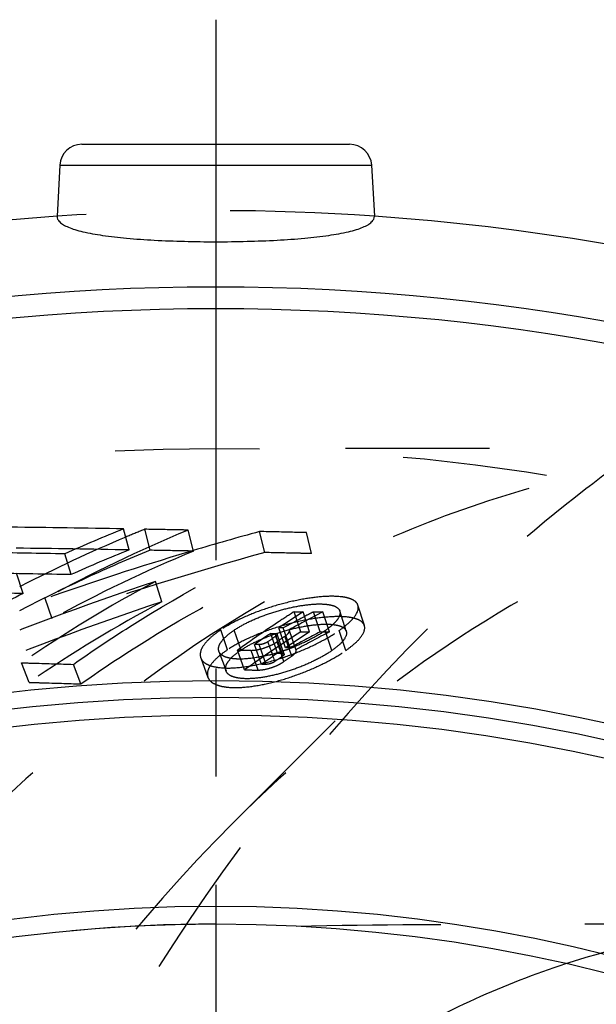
# Model space of a CAD drawing. Header units: millimetres. Extents: x 344 to 655, y 390 to 610.
# Tile 5 of 16: x 444 to 470, y 565 to 610. Entities that reach past the tile are written whole.
import ezdxf

# ---------------------------------------------------------------- set-up
doc = ezdxf.new("R2010")
doc.units = ezdxf.units.MM
doc.header["$LTSCALE"] = 65.185185
doc.linetypes.add('CENTER', pattern=[0.6, 0.375, -0.075, 0.075, -0.075])
doc.linetypes.add('HIDDEN', pattern=[0.2, 0.1, -0.1])
for name, color, linetype in [('ACHSEN_S', 7, 'CONTINUOUS'), ('KOERPER', 7, 'CONTINUOUS'), ('KONST.EL_MIT_GEO', 7, 'CONTINUOUS')]:
    doc.layers.add(name, color=color, linetype=linetype)

msp = doc.modelspace()

# ---------------------------------------------------------------- linework, layer by layer
at = {"layer": 'ACHSEN_S', "color": 2, "linetype": 'CENTER'}
msp.add_line((452.83, 609.817), (452.83, 390.183), dxfattribs=at)
at = {"layer": 'KOERPER', "color": 7, "linetype": 'Continuous'}
for p, q in [((445.78, 603.236), (445.659, 600.933)), ((459.879, 603.236), (460, 600.933))]:
    msp.add_line(p, q, dxfattribs=at)
at = {"layer": 'KOERPER', "color": 8, "linetype": 'HIDDEN'}
for p, q in [((491.282, 590.433), (452.83, 590.433)), ((453.621, 573.505), (462.399, 582.282))]:
    msp.add_line(p, q, dxfattribs=at)
msp.add_circle((452.83, 498.183), 92.25, dxfattribs=at)
for radius, start, end in [(103, 86.00814, 93.99186), (70.75, 89.99997, 270)]:
    msp.add_arc((452.83, 498.183), radius, start, end, dxfattribs=at)
at = {"layer": 'KOERPER', "color": 7, "linetype": 'Continuous'}
msp.add_arc((452.83, 498.183), 103, 93.99186, 86.00814, dxfattribs=at)
for points, knots in [([(445.659, 600.933), (445.657, 600.888), (445.679, 600.786), (445.787, 600.654), (445.957, 600.534), (446.191, 600.422), (446.487, 600.319), (446.999, 600.183), (447.778, 600.046), (448.855, 599.925), (450.089, 599.84), (451.432, 599.789), (452.357, 599.778), (452.83, 599.778)], [0, 0, 0, 0, 0.018344, 0.0398, 0.067091, 0.10148, 0.143421, 0.192954, 0.313798, 0.460628, 0.628281, 0.810422, 1, 1, 1, 1]), ([(452.83, 599.778), (453.302, 599.778), (454.227, 599.789), (455.57, 599.84), (456.804, 599.925), (457.881, 600.046), (458.661, 600.183), (459.172, 600.319), (459.468, 600.422), (459.702, 600.534), (459.872, 600.654), (459.98, 600.786), (460.002, 600.888), (460, 600.933)], [0, 0, 0, 0, 0.189579, 0.371719, 0.539373, 0.686203, 0.807046, 0.85658, 0.89852, 0.932909, 0.9602, 0.981656, 1, 1, 1, 1]), ([(429.821, 498.183), (429.821, 506.021), (431.184, 517.723), (435.765, 532.325), (440.399, 542.23), (446.144, 550.917), (452.855, 558.147), (460.354, 563.707), (465.869, 566.235), (468.654, 567.139)], [0, 0, 0, 0, 0.279774, 0.415137, 0.545167, 0.668771, 0.785457, 0.895491, 1, 1, 1, 1])]:
    msp.add_open_spline(points, degree=3, knots=knots, dxfattribs=at)
at = {"layer": 'KOERPER', "color": 8, "linetype": 'HIDDEN'}
for points, knots in [([(479.849, 590.433), (477.713, 590.433), (473.414, 590.133), (467.046, 588.791), (460.805, 586.57), (452.62, 582.411), (443, 575.026), (433.133, 563.41), (425.075, 549.357), (419.109, 533.397), (415.441, 516.127), (414.618, 504.197), (414.618, 498.183)], [0, 0, 0, 0, 0.051498, 0.103484, 0.156417, 0.210693, 0.324285, 0.445964, 0.575831, 0.712829, 0.855042, 1, 1, 1, 1]), ([(491.282, 590.433), (487.93, 590.433), (481.127, 589.684), (471.248, 586.361), (461.883, 580.943), (456.278, 576.161), (453.621, 573.505)], [0, 0, 0, 0, 0.237625, 0.480671, 0.733729, 1, 1, 1, 1]), ([(472.059, 590.438), (471.213, 589.844), (467.818, 587.341), (464.65, 584.533), (462.399, 582.282)], [0, 0, 0, 0, 0.245122, 1, 1, 1, 1]), ([(462.399, 582.282), (457.474, 577.358), (450.907, 568.801), (443.995, 556.064), (439.56, 545.495), (436.047, 534.263), (432.635, 518.526), (430.933, 498.183), (432.635, 477.84), (436.047, 462.103), (439.56, 450.871), (443.995, 440.303), (450.907, 427.565), (457.474, 419.009), (462.399, 414.084)], [0, 0, 0, 0, 0.113929, 0.174391, 0.236877, 0.301088, 0.366653, 0.5, 0.633347, 0.698912, 0.763123, 0.825609, 0.886071, 1, 1, 1, 1]), ([(453.621, 573.505), (449.211, 569.095), (443.329, 561.431), (437.139, 550.023), (433.166, 540.558), (430.02, 530.497), (426.964, 516.406), (426.052, 505.484), (426.052, 498.183)], [0, 0, 0, 0, 0.227859, 0.348782, 0.473754, 0.602176, 0.733306, 1, 1, 1, 1]), ([(456.48, 568.839), (460.14, 568.905), (467.93, 568.937), (475.72, 568.933), (479.849, 568.933)], [0, 0, 0, 0, 0.469952, 1, 1, 1, 1]), ([(468.654, 567.139), (470.468, 567.728), (474.168, 568.628), (477.965, 568.933), (479.849, 568.933)], [0, 0, 0, 0, 0.503096, 1, 1, 1, 1])]:
    msp.add_open_spline(points, degree=3, knots=knots, dxfattribs=at)
at = {"layer": 'KONST.EL_MIT_GEO', "color": 7, "linetype": 'Continuous'}
for p, q in [((446.779, 604.183), (458.881, 604.183)), ((445.78, 603.236), (459.879, 603.236))]:
    msp.add_line(p, q, dxfattribs=at)
at = {"layer": 'KONST.EL_MIT_GEO', "color": 8, "linetype": 'HIDDEN'}
for p, q in [((448.918, 585.843), (448.67, 586.794)), ((449.872, 585.826), (449.626, 586.777)), ((448.817, 586.443), (448.767, 586.422)), ((451.827, 585.79), (451.585, 586.74)), ((455.044, 585.724), (454.81, 586.673)), ((457.159, 585.678), (456.93, 586.626)), ((446.291, 584.726), (446.015, 585.664)), ((451.819, 585.816), (451.576, 585.743)), ((444.13, 583.87), (443.834, 584.799)), ((444.025, 584.2), (443.972, 584.173)), ((450.392, 583.495), (450.109, 584.419)), ((445.437, 582.724), (445.128, 583.64)), ((459.551, 582.42), (459.261, 583.339)), ((456.672, 582.141), (456.379, 583.051)), ((457.077, 582.138), (456.784, 583.048)), ((456.853, 582.835), (456.799, 582.807)), ((456.952, 582.887), (456.853, 582.835)), ((457.55, 582.136), (457.257, 583.046)), ((457.968, 582.134), (457.675, 583.045)), ((458.733, 582.167), (458.439, 583.082)), ((455.986, 581.418), (455.681, 582.32)), ((455.886, 582.319), (455.681, 582.32)), ((456.191, 581.417), (455.886, 582.319)), ((453.366, 581.328), (453.06, 582.229)), ((453.974, 581.317), (453.667, 582.218)), ((455.625, 581.172), (455.316, 582.071)), ((455.316, 582.071), (455.522, 582.07)), ((455.83, 581.17), (455.522, 582.07)), ((455.857, 581.045), (455.545, 581.942)), ((455.923, 581.137), (455.613, 582.036)), ((456.271, 581.044), (455.96, 581.942)), ((456.466, 581.317), (456.153, 582.234)), ((456.159, 582.22), (456.153, 582.234)), ((458.085, 581.294), (457.778, 582.195)), ((458.716, 581.299), (458.409, 582.2)), ((454.906, 580.669), (454.589, 581.563)), ((454.796, 581.562), (454.589, 581.563)), ((455.113, 580.668), (454.796, 581.562)), ((456.191, 581.417), (455.986, 581.418)), ((452.976, 581.257), (453.296, 580.371)), ((454.134, 580.416), (453.813, 581.307)), ((454.757, 580.411), (454.436, 581.303)), ((455.625, 581.172), (455.83, 581.17)), ((456.466, 581.317), (456.459, 581.332)), ((444.405, 579.854), (444.058, 580.74)), ((446.737, 579.785), (446.398, 580.67)), ((452.155, 580.963), (452.478, 580.082)), ((455.113, 580.668), (454.906, 580.669))]:
    msp.add_line(p, q, dxfattribs=at)
at = {"layer": 'KONST.EL_MIT_GEO', "color": 7, "linetype": 'Continuous'}
for radius in [99.561, 98.58, 81.75, 81, 80.196, 71.554, 70.75]:
    msp.add_circle((452.83, 498.183), radius, dxfattribs=at)
for centre, start, end in [((446.779, 603.183), 90, 177), ((458.881, 603.183), 3, 90)]:
    msp.add_arc(centre, 1, start, end, dxfattribs=at)
at = {"layer": 'KONST.EL_MIT_GEO', "color": 8, "linetype": 'HIDDEN'}
for centre, radius, start, end in [((426.185, -692.762), 1279.753, 88.99328, 89.22211), ((473.254, 525.343), 66.186, 111.80408, 114.30217), ((473.935, 526.602), 64.899, 111.99757, 112.77053), ((474.237, 525.897), 65.666, 112.82231, 117.39301), ((476.089, 527.416), 64.185, 112.44342, 118.8403), ((492.565, 449.295), 142.472, 105.36698, 106.6184), ((426.482, -701.901), 1287.94, 89.001847, 89.228713), ((422.774, -642.184), 1228.068, 88.91563, 89.076392), ((493.171, 447.282), 144.574, 106.72085, 109.4087), ((476.062, 527.099), 63.498, 112.43703, 118.8351), ((492.779, 448.024), 142.777, 105.32499, 109.36474), ((473.236, 525.041), 65.485, 111.79921, 114.29745), ((423.105, -650.452), 1235.396, 88.924611, 89.084025), ((496.979, 443.99), 148.044, 108.45725, 112.42721), ((479.619, 529.08), 62.716, 118.06934, 124.54257), ((420.564, -630.066), 1214.165, 88.887864, 89.037238), ((473.5, 523.604), 67.041, 115.98186, 118.44079), ((496.803, 444.006), 147.007, 108.40357, 112.36905), ((479.576, 528.752), 62.036, 118.06243, 124.53751), ((487.179, 535.775), 56.201, 122.7398, 124.0868), ((486.778, 535.575), 56.374, 122.6314, 123.4598), ((495.943, 508.374), 84.097, 117.73955, 118.4449), ((496.21, 508.919), 83.544, 117.4682, 118.65063), ((457.965, 771.128), 188.084, 269.51688, 269.64017), ((495.648, 508.935), 83.464, 117.3849, 117.62113), ((457.985, 775.055), 192.011, 269.78287, 269.90746), ((487.261, 534.854), 57.242, 123.4654, 125.7551), ((486.954, 534.85), 56.155, 122.6327, 125.7644), ((487.626, 535.117), 56.997, 124.5332, 125.4244), ((487.126, 535.402), 55.563, 122.7393, 124.0872), ((495.803, 508.137), 83.301, 117.33646, 118.39401), ((496.159, 508.516), 82.935, 117.41921, 118.59948), ((458.258, 772.327), 190.193, 269.52213, 269.64407), ((458.278, 776.253), 194.119, 269.78521, 269.90845), ((455.594, 585.333), 3.823, 304.8388, 307.4024), ((674.14, 658.588), 232.068, 199.35169, 199.58592), ((452.975, 589.973), 9.163, 288.6172, 290.8412), ((453.02, 589.853), 9.035, 290.8445, 292.0448), ((455.443, 757.449), 176.149, 269.47, 269.67271), ((487.566, 534.755), 56.345, 124.5339, 125.4257), ((453.239, 589.079), 8.231, 283.9346, 285.1573), ((453.17, 589.336), 8.497, 285.1544, 286.3453), ((453.041, 589.769), 8.949, 286.3569, 288.6338), ((455.763, 758.527), 178.118, 269.47575, 269.67612)]:
    msp.add_arc(centre, radius, start, end, dxfattribs=at)
for centre, major_axis, ratio, start_param, end_param in [((484.528, 498.183), (-0.355, 93.25), 0.703173, 0.452416, 0.458585), ((484.944, 498.183), (-0.558, 93.249), 0.700869, 0.450912, 0.456968), ((484.528, 498.183), (-0.351, 92.25), 0.703173, 0.452397, 0.458559), ((484.944, 498.183), (-0.552, 92.249), 0.700869, 0.450907, 0.45707)]:
    msp.add_ellipse(centre, major_axis=major_axis, ratio=ratio, start_param=start_param, end_param=end_param, dxfattribs=at)
for points, knots in [([(451.585, 586.74), (451.42, 586.743), (450.767, 586.755), (450.114, 586.768), (449.626, 586.777)], [0, 0, 0, 0, 0.253103, 1, 1, 1, 1]), ([(446.398, 580.67), (447.231, 581.257), (450.587, 583.503), (454.166, 585.415), (456.93, 586.626)], [0, 0, 0, 0, 0.252507, 1, 1, 1, 1]), ([(456.93, 586.626), (456.751, 586.63), (456.045, 586.646), (455.338, 586.662), (454.81, 586.673)], [0, 0, 0, 0, 0.252789, 1, 1, 1, 1]), ([(449.872, 585.826), (448.903, 585.435), (445.045, 583.767), (441.351, 581.723), (438.701, 580.005)], [0, 0, 0, 0, 0.24852, 1, 1, 1, 1]), ([(446.737, 579.785), (447.562, 580.367), (450.882, 582.588), (454.424, 584.48), (457.159, 585.678)], [0, 0, 0, 0, 0.252512, 1, 1, 1, 1]), ([(451.827, 585.79), (451.662, 585.793), (451.01, 585.806), (450.358, 585.818), (449.872, 585.826)], [0, 0, 0, 0, 0.253104, 1, 1, 1, 1]), ([(457.159, 585.678), (456.981, 585.682), (456.276, 585.697), (455.571, 585.713), (455.044, 585.724)], [0, 0, 0, 0, 0.252789, 1, 1, 1, 1]), ([(459.261, 583.339), (459.245, 583.391), (459.177, 583.496), (459.006, 583.606), (458.773, 583.684), (458.344, 583.754), (457.678, 583.748), (456.77, 583.63), (455.777, 583.405), (454.778, 583.087), (453.863, 582.701), (453.305, 582.393), (453.06, 582.229)], [0, 0, 0, 0, 0.024812, 0.054251, 0.090774, 0.135531, 0.250778, 0.391207, 0.550291, 0.71199, 0.866136, 1, 1, 1, 1]), ([(453.667, 582.218), (453.856, 582.344), (454.284, 582.583), (454.986, 582.883), (455.751, 583.131), (456.515, 583.308), (457.213, 583.401), (457.727, 583.407), (458.059, 583.351), (458.277, 583.28), (458.411, 583.168), (458.439, 583.082)], [0, 0, 0, 0, 0.133923, 0.287608, 0.449675, 0.607608, 0.749034, 0.863817, 0.909334, 0.946311, 1, 1, 1, 1]), ([(458.409, 582.2), (458.549, 582.298), (458.798, 582.493), (459.137, 582.826), (459.316, 583.167), (459.261, 583.339)], [0, 0, 0, 0, 0.347393, 0.633932, 1, 1, 1, 1]), ([(459.551, 582.42), (459.535, 582.472), (459.467, 582.577), (459.296, 582.687), (459.063, 582.766), (458.635, 582.836), (457.97, 582.831), (457.063, 582.716), (456.072, 582.493), (455.076, 582.178), (454.165, 581.796), (453.61, 581.49), (453.366, 581.328)], [0, 0, 0, 0, 0.024845, 0.054365, 0.091001, 0.135861, 0.251351, 0.391995, 0.551168, 0.712819, 0.866701, 1, 1, 1, 1]), ([(458.439, 583.082), (458.47, 582.984), (458.409, 582.792), (458.248, 582.588), (458.131, 582.474), (458.064, 582.416)], [0, 0, 0, 0, 0.389084, 0.664565, 1, 1, 1, 1]), ([(453.974, 581.317), (454.161, 581.442), (454.586, 581.679), (455.286, 581.976), (456.049, 582.222), (456.811, 582.397), (457.508, 582.487), (458.022, 582.492), (458.354, 582.436), (458.571, 582.365), (458.705, 582.253), (458.733, 582.167)], [0, 0, 0, 0, 0.133343, 0.286779, 0.448769, 0.606801, 0.748449, 0.863487, 0.909119, 0.946197, 1, 1, 1, 1]), ([(458.716, 581.299), (458.853, 581.395), (459.098, 581.587), (459.431, 581.915), (459.605, 582.251), (459.551, 582.42)], [0, 0, 0, 0, 0.346858, 0.633368, 1, 1, 1, 1]), ([(453.06, 582.229), (452.905, 582.127), (452.632, 581.923), (452.312, 581.595), (452.127, 581.274), (452.123, 581.05), (452.155, 580.963)], [0, 0, 0, 0, 0.337935, 0.618631, 0.83173, 1, 1, 1, 1]), ([(452.155, 580.963), (452.176, 580.905), (452.255, 580.789), (452.441, 580.662), (452.692, 580.572), (453.144, 580.492), (453.836, 580.504), (454.761, 580.652), (455.752, 580.921), (456.734, 581.285), (457.626, 581.707), (458.169, 582.031), (458.409, 582.2)], [0, 0, 0, 0, 0.027822, 0.060057, 0.098881, 0.145624, 0.263526, 0.404307, 0.561449, 0.7195, 0.86979, 1, 1, 1, 1]), ([(452.976, 581.257), (452.952, 581.322), (452.957, 581.493), (453.099, 581.735), (453.342, 581.985), (453.55, 582.14), (453.667, 582.218)], [0, 0, 0, 0, 0.1678, 0.38106, 0.661796, 1, 1, 1, 1]), ([(455.522, 582.07), (455.533, 582.07), (455.564, 582.068), (455.606, 582.057), (455.613, 582.036)], [0, 0, 0, 0, 0.332386, 1, 1, 1, 1]), ([(455.613, 582.036), (455.618, 582.022), (455.597, 581.979), (455.565, 581.956), (455.545, 581.942)], [0, 0, 0, 0, 0.385775, 1, 1, 1, 1]), ([(455.96, 581.942), (456.021, 581.984), (456.113, 582.052), (456.173, 582.178), (456.159, 582.22)], [0, 0, 0, 0, 0.627257, 1, 1, 1, 1]), ([(457.778, 582.195), (457.582, 582.058), (457.136, 581.797), (456.667, 581.582), (456.411, 581.479)], [0, 0, 0, 0, 0.464056, 1, 1, 1, 1]), ([(458.733, 582.167), (458.775, 582.035), (458.641, 581.772), (458.382, 581.517), (458.192, 581.369), (458.085, 581.294)], [0, 0, 0, 0, 0.369247, 0.653935, 1, 1, 1, 1]), ([(454.436, 581.303), (454.53, 581.302), (454.737, 581.328), (455.048, 581.411), (455.347, 581.534), (455.529, 581.636), (455.606, 581.692)], [0, 0, 0, 0, 0.224707, 0.498859, 0.77252, 1, 1, 1, 1]), ([(455.183, 581.688), (455.127, 581.648), (454.999, 581.594), (454.864, 581.561), (454.796, 581.562)], [0, 0, 0, 0, 0.504529, 1, 1, 1, 1]), ([(455.915, 580.792), (455.888, 580.866), (455.816, 581.052), (455.73, 581.357), (455.646, 581.58), (455.606, 581.692)], [0, 0, 0, 0, 0.248734, 0.62602, 1, 1, 1, 1]), ([(453.366, 581.328), (453.215, 581.227), (452.946, 581.027), (452.632, 580.704), (452.45, 580.388), (452.447, 580.167), (452.478, 580.082)], [0, 0, 0, 0, 0.337464, 0.618176, 0.831233, 1, 1, 1, 1]), ([(452.478, 580.082), (452.499, 580.023), (452.578, 579.907), (452.764, 579.781), (453.015, 579.69), (453.467, 579.61), (454.157, 579.62), (455.081, 579.765), (456.07, 580.031), (457.05, 580.392), (457.938, 580.81), (458.478, 581.132), (458.716, 581.299)], [0, 0, 0, 0, 0.027847, 0.060166, 0.09911, 0.145966, 0.264148, 0.405167, 0.562401, 0.720381, 0.870381, 1, 1, 1, 1]), ([(453.956, 580.908), (453.832, 580.907), (453.607, 580.916), (453.31, 580.977), (453.09, 581.082), (452.997, 581.198), (452.976, 581.257)], [0, 0, 0, 0, 0.341549, 0.615529, 0.828435, 1, 1, 1, 1]), ([(453.296, 580.371), (453.272, 580.435), (453.276, 580.603), (453.416, 580.842), (453.655, 581.087), (453.859, 581.24), (453.974, 581.317)], [0, 0, 0, 0, 0.16831, 0.381511, 0.66225, 1, 1, 1, 1]), ([(458.085, 581.294), (457.903, 581.167), (457.488, 580.922), (456.805, 580.604), (456.051, 580.33), (455.291, 580.129), (454.581, 580.02), (454.051, 580.012), (453.704, 580.074), (453.471, 580.155), (453.33, 580.276), (453.296, 580.371)], [0, 0, 0, 0, 0.12971, 0.279898, 0.438176, 0.595923, 0.737483, 0.855747, 0.902685, 0.941444, 1, 1, 1, 1]), ([(455.221, 581.09), (455.109, 581.062), (454.693, 580.969), (454.267, 580.911), (453.956, 580.908)], [0, 0, 0, 0, 0.272568, 1, 1, 1, 1]), ([(455.83, 581.17), (455.842, 581.17), (455.873, 581.169), (455.915, 581.158), (455.923, 581.137)], [0, 0, 0, 0, 0.336664, 1, 1, 1, 1]), ([(455.923, 581.137), (455.927, 581.122), (455.907, 581.081), (455.877, 581.059), (455.857, 581.045)], [0, 0, 0, 0, 0.387912, 1, 1, 1, 1]), ([(456.271, 581.044), (456.331, 581.085), (456.421, 581.153), (456.48, 581.276), (456.466, 581.317)], [0, 0, 0, 0, 0.62642, 1, 1, 1, 1]), ([(444.058, 580.74), (444.251, 580.734), (445.031, 580.711), (445.811, 580.688), (446.398, 580.67)], [0, 0, 0, 0, 0.247197, 1, 1, 1, 1]), ([(454.757, 580.411), (454.849, 580.411), (455.054, 580.436), (455.361, 580.517), (455.657, 580.637), (455.838, 580.738), (455.915, 580.792)], [0, 0, 0, 0, 0.224853, 0.498524, 0.772031, 1, 1, 1, 1]), ([(455.499, 580.794), (455.443, 580.754), (455.317, 580.699), (455.181, 580.667), (455.113, 580.668)], [0, 0, 0, 0, 0.501765, 1, 1, 1, 1]), ([(444.405, 579.854), (444.597, 579.849), (445.374, 579.826), (446.152, 579.803), (446.737, 579.785)], [0, 0, 0, 0, 0.247197, 1, 1, 1, 1])]:
    msp.add_open_spline(points, degree=3, knots=knots, dxfattribs=at)
msp.add_open_spline([(458.064, 582.416), (458.016, 582.375), (457.967, 582.335), (457.916, 582.296)], degree=3, dxfattribs=at)

doc.saveas('drawing.dxf')
